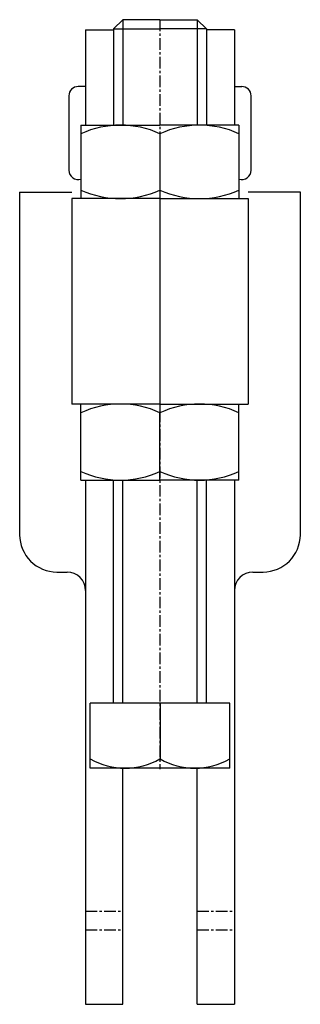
# Model space of a CAD drawing. Extents: x 101 to 131, y 212 to 318.
import ezdxf

# ---------------------------------------------------------------- set-up
doc = ezdxf.new("R2010")
doc.units = 0
doc.linetypes.add('CENTER', pattern=[2, 1.25, -0.25, 0.25, -0.25])
doc.layers.get('0').update_dxf_attribs({"linetype": 'CONTINUOUS'})
doc.layers.add('BRAUER-1', color=1, linetype='CENTER')

msp = doc.modelspace()

# ---------------------------------------------------------------- linework, layer by layer
for p, q in [((111.998895, 317.802135), (110.998895, 316.802135)), ((115.998895, 317.802135), (111.998895, 317.802135)), ((111.998895, 317.802135), (111.998895, 306.467004)), ((115.998895, 317.802135), (119.998895, 317.802135)), ((119.998895, 317.802135), (120.998895, 316.802135)), ((119.998895, 317.802135), (119.998895, 306.467004)), ((107.998621, 316.719787), (110.998895, 316.719787)), ((107.998621, 316.719787), (107.998621, 306.467004)), ((110.998895, 316.802135), (110.998895, 306.467004)), ((110.998895, 316.802135), (115.998895, 316.802135)), ((120.998895, 316.802135), (115.998895, 316.802135)), ((120.998895, 316.802135), (120.998895, 306.467004)), ((123.998621, 316.719787), (120.998895, 316.719787)), ((123.998621, 316.719787), (123.998621, 306.467004)), ((107.998621, 310.622184), (107.198621, 310.622184)), ((123.998621, 310.622184), (124.798621, 310.622184)), ((106.198621, 309.622184), (106.198621, 301.622184)), ((125.798621, 301.622184), (125.798621, 309.622184)), ((107.498895, 306.467004), (107.498895, 298.572624)), ((107.498895, 306.467004), (115.998895, 306.467004)), ((124.498895, 306.467004), (115.998895, 306.467004)), ((124.498895, 306.467004), (124.498895, 298.572624)), ((115.998895, 305.548254), (115.998895, 299.491374)), ((100.9, 299.272187), (100.9, 262.453356)), ((100.9, 299.272187), (106.498896, 299.272187)), ((106.498895, 298.572624), (106.499179, 276.492843)), ((115.998895, 298.572624), (106.498895, 298.572624)), ((115.998895, 298.572624), (125.498895, 298.572624)), ((115.998895, 298.572624), (115.999201, 274.768286)), ((125.498895, 298.572624), (125.499179, 276.492843)), ((131.1, 299.272187), (125.498896, 299.272187)), ((131.1, 262.453356), (131.1, 299.272187)), ((115.999201, 276.492843), (106.499201, 276.492843)), ((107.499201, 268.324886), (107.499201, 276.492843)), ((115.999201, 276.492843), (125.499201, 276.492843)), ((124.499201, 268.324886), (124.499201, 276.492843)), ((115.999201, 268.324886), (115.999201, 275.574093)), ((107.499201, 268.324886), (115.999201, 268.324886)), ((108, 268.324886), (108, 212)), ((110.998963, 244.372187), (110.999257, 268.324886)), ((111.998895, 244.372187), (111.998895, 268.324886)), ((124.499201, 268.324886), (115.999201, 268.324886)), ((119.998895, 244.372187), (119.998895, 268.324886)), ((120.998963, 244.372187), (120.999257, 268.324886)), ((124, 268.324886), (124, 212)), ((104.9, 258.453356), (106, 258.453356)), ((126, 258.453356), (127.1, 258.453356)), ((123.5, 244.372187), (108.5, 244.372187)), ((108.5, 237.372187), (108.5, 244.372187)), ((116, 244.372187), (116, 238.372187)), ((123.5, 237.372187), (123.5, 244.372187)), ((123.5, 237.372187), (108.5, 237.372187)), ((112, 212), (112, 237.372187)), ((120, 237.372187), (112, 237.372187)), ((120, 212), (120, 237.372187)), ((108, 212), (112, 212)), ((120, 212), (124, 212))]:
    msp.add_line(p, q)
for centre, radius, start, end in [((107.198621, 309.622184), 1, 90, 180.000011), ((124.798621, 309.622184), 1, 359.999999, 90), ((111.748895, 296.177697), 10.289307, 65.603414, 114.396586), ((120.248895, 296.177697), 10.289307, 65.603414, 114.396586), ((107.198621, 301.622184), 1, 180.000001, 287.474061), ((124.798621, 301.622184), 1, 252.558853, 359.999999), ((111.748895, 308.861931), 10.289307, 245.603414, 294.396586), ((120.248895, 308.861931), 10.289307, 245.603414, 294.396586), ((111.749201, 266.203536), 10.289307, 65.603414, 114.396586), ((120.249201, 266.203536), 10.289307, 65.603414, 114.396586), ((111.749201, 278.614193), 10.289307, 245.603414, 294.396586), ((120.249201, 278.614193), 10.289307, 245.603414, 294.396586), ((104.9, 262.453356), 4, 180, 270.00001), ((127.1, 262.453356), 4, 270, 0), ((106, 256.453356), 2, 0, 90), ((126, 256.453356), 2, 90, 180), ((112.25, 244.903437), 7.53125, 240.137166, 299.862834), ((119.75, 244.903437), 7.53125, 240.137166, 299.862834)]:
    msp.add_arc(centre, radius, start, end)
at = {"layer": 'BRAUER-1'}
for p, q in [((115.998895, 317.802135), (115.998895, 237.254515)), ((108, 222), (112, 222)), ((120, 222), (124, 222)), ((108, 220), (112, 220)), ((120, 220), (124, 220))]:
    msp.add_line(p, q, dxfattribs=at)

doc.saveas('drawing.dxf')
